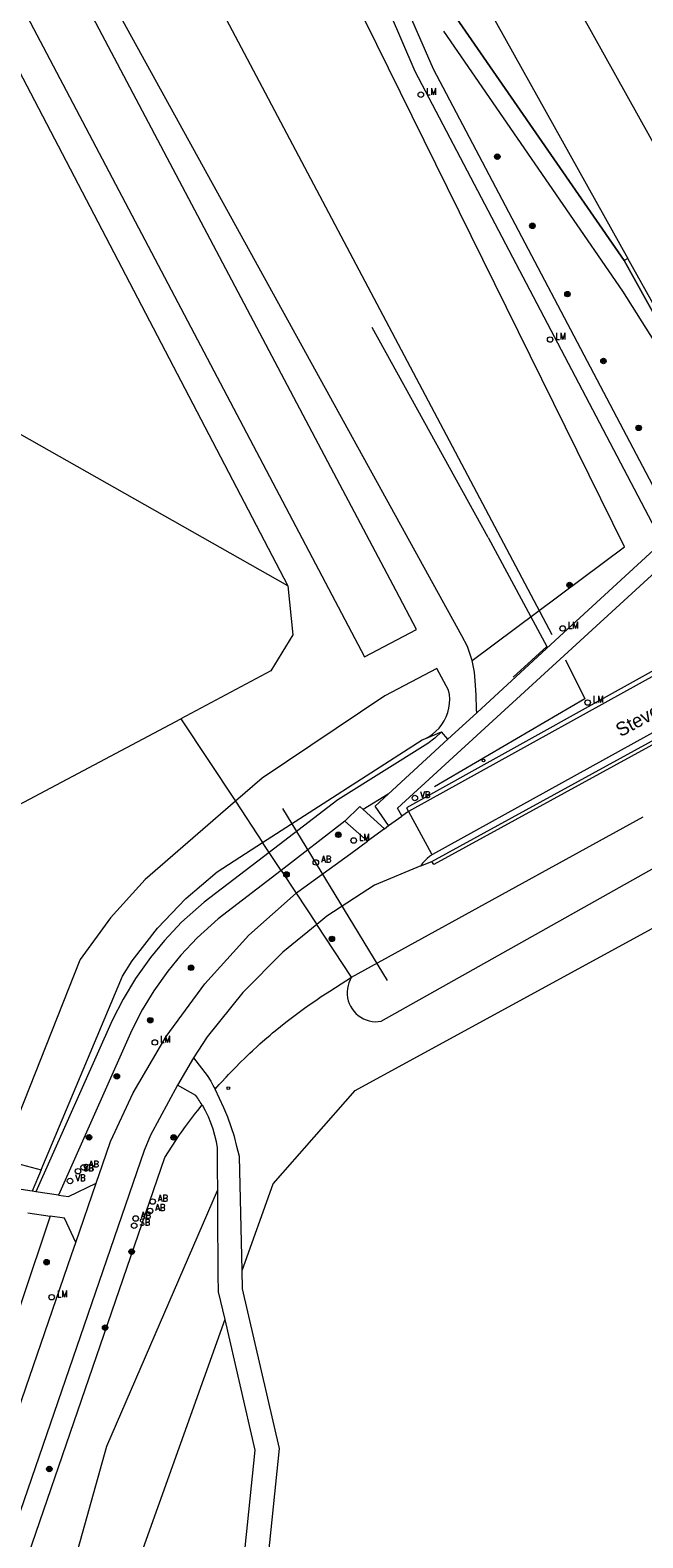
# Model space of a CAD drawing. Header units: metres. Extents: x 138165 to 154469, y 480134 to 494189.
# Tile 107 of 256: x 146595 to 146651, y 483644 to 483781. Entities that reach past the tile are written whole.
import ezdxf

# ---------------------------------------------------------------- set-up
doc = ezdxf.new("R2010")
doc.units = ezdxf.units.M
doc.header["$LTSCALE"] = 0.001
doc.header["$MEASUREMENT"] = 0
for name, color, linetype, lineweight in [('TOP-L-duiker', 7, 'Continuous', 0), ('TOP-L-faunaraster', 7, 'Continuous', 0), ('TOP-L-terrein schutting raster hek leuning', 7, 'Continuous', 0), ('TOP-L-topo objecten punt', 7, 'Continuous', 0), ('TOP-L-topo objecten vlak', 7, 'Continuous', 0), ('TOP-L-verharding vangrail', 7, 'Continuous', 0), ('TOP-T-topo huisnummering naamgeving', 7, 'Continuous', 0), ('TOP_L_verharding lijnafwatering', 7, 'Continuous', 0)]:
    doc.layers.add(name, color=color, linetype=linetype, lineweight=lineweight)
doc.styles.add('Style-INTL_ISO', font='INTL_ISO.shx')
doc.styles.add('Style-STANDARD', font='STANDARD.shx')

# ---------------------------------------------------------------- blocks, each defined once
blk = doc.blocks.new('24')
at = {"layer": 'TOP-L-topo objecten punt', "color": 7, "linetype": 'Continuous', "lineweight": 0}
for radius in [0.025, 0.0182, 0.0115, 0.005]:
    blk.add_circle((0, 0), radius, dxfattribs=at)
blk = doc.blocks.new('16')
at = {"layer": 'TOP-L-topo objecten punt', "color": 7, "linetype": 'Continuous', "lineweight": 0}
blk.add_circle((0, 0), 0.025, dxfattribs=at)
at = {"layer": 'TOP-L-topo objecten punt', "color": 7, "linetype": 'Continuous', "lineweight": 0, "style": 'Style-STANDARD'}
blk.add_text('LM', height=0.06, dxfattribs=at).set_placement((0.0483, 0))
blk = doc.blocks.new('10')
at = {"layer": 'TOP-L-topo objecten punt', "linetype": 'Continuous', "lineweight": 0}
blk.add_circle((0, 0), 0.0125, dxfattribs=at)
blk = doc.blocks.new('14')
at = {"layer": 'TOP-L-topo objecten punt', "color": 7, "linetype": 'Continuous', "lineweight": 0}
blk.add_circle((0, 0), 0.025, dxfattribs=at)
at = {"layer": 'TOP-L-topo objecten punt', "color": 7, "linetype": 'Continuous', "lineweight": 0, "style": 'Style-STANDARD'}
blk.add_text('VB', height=0.06, dxfattribs=at).set_placement((0.0483, 0))
blk = doc.blocks.new('175')
at = {"layer": 'TOP-L-topo objecten punt', "color": 7, "linetype": 'Continuous', "lineweight": 0}
blk.add_circle((0, 0), 0.025, dxfattribs=at)
at = {"layer": 'TOP-L-topo objecten punt', "color": 7, "linetype": 'Continuous', "lineweight": 0, "style": 'Style-STANDARD'}
blk.add_text('SB', height=0.06, dxfattribs=at).set_placement((0.0483, 0))
blk = doc.blocks.new('11')
at = {"layer": 'TOP-L-topo objecten punt', "color": 7, "linetype": 'Continuous', "lineweight": 0}
blk.add_circle((0, 0), 0.025, dxfattribs=at)
at = {"layer": 'TOP-L-topo objecten punt', "color": 7, "linetype": 'Continuous', "lineweight": 0, "style": 'Style-STANDARD'}
blk.add_text('AB', height=0.06, dxfattribs=at).set_placement((0.0483, 0))

msp = doc.modelspace()

# ---------------------------------------------------------------- linework, layer by layer
at = {"layer": 'TOP-L-duiker', "flags": 128}
msp.add_lwpolyline([(146627.34, 483694.53), (146617.82, 483710.18)], dxfattribs=at)
at = {"layer": 'TOP-L-faunaraster', "flags": 128}
msp.add_lwpolyline([(146407.87, 484360.79), (146427.95, 484273.99), (146429.22, 484268.44), (146441.35, 484217.3), (146445.36, 484201.52), (146451.03, 484177.83), (146451.66, 484173.85), (146453.68, 484171.53), (146454.24, 484169.21), (146453.6, 484166.43), (146459.81, 484139.62), (146462.91, 484126.22), (146470.91, 484099.28), (146481.37, 484068.32), (146489.87, 484045.42), (146508.92, 484000.73), (146515.71, 483985.16), (146516.67, 483983.12), (146517.28, 483981.62), (146518.06, 483979.83), (146521.88, 483971.51), (146554.12, 483899.73), (146579.39, 483844.89), (146642.33, 483726.03)], dxfattribs=at)
at = {"layer": 'TOP-L-terrein schutting raster hek leuning', "flags": 128}
for points in [[(146625.94, 483754.02), (146636.5, 483734.88)], [(146636.51, 483734.87), (146641.85, 483724.94), (146638.81, 483722.15)], [(146643.57, 483723.73), (146645.32, 483720.17), (146631.64, 483712.16)], [(146611.86, 483675.37), (146601.77, 483652.09), (146593.53, 483622.68), (146574.59, 483568.97), (146566.69, 483545.84)]]:
    msp.add_lwpolyline(points, dxfattribs=at)
at = {"layer": 'TOP-L-topo objecten vlak', "flags": 128}
for points in [[(146507.45, 483974.67), (146529.15, 483920.28), (146536.93, 483901.88), (146538.88, 483897.45), (146586.13, 483798.25), (146625.26, 483723.98), (146630, 483726.48), (146628.13, 483730.01), (146622.2, 483741.23), (146590.93, 483800.36), (146543.23, 483900.25), (146541.11, 483905.29), (146533.61, 483922.16), (146515.32, 483967.09)], [(146542.95, 483880.9), (146584.75, 483794.69), (146618.27, 483730.45)], [(146635.07, 483723.66), (146648.94, 483734.02), (146617.8, 483797.2), (146589.88, 483855.02), (146578.58, 483849.22)], [(146635.07, 483723.66), (146634.63, 483724.94), (146634.13, 483725.91), (146599.82, 483788.15), (146572.42, 483846.06)], [(146670.66, 483739.45), (146670.57, 483739.4), (146666.42, 483744.14), (146614.54, 483837.23)], [(146608.27, 483833.72), (146649.23, 483760.25)], [(146605.62, 483832.23), (146608.14, 483826.64), (146611.19, 483820.4), (146614.45, 483814.25), (146622.22, 483800.32), (146625.03, 483795.4), (146628, 483790.57), (146631.12, 483785.83), (146648.9, 483760.08)], [(146618.27, 483730.45), (146487.82, 483804.38)], [(146664.27, 483729.82), (146663.79, 483730.69), (146662.19, 483733.63), (146661.71, 483734.53), (146660.08, 483736.06), (146659.04, 483737.78), (146659.88, 483738.27), (146660.74, 483738.78), (146648.9, 483760.08), (146631.12, 483785.83), (146628, 483790.57), (146625.03, 483795.4), (146622.22, 483800.32)], [(146620.4, 483799.3), (146629.84, 483777.33), (146652.38, 483734.44)], [(146621.7, 483800.02), (146631.52, 483777.54), (146652.97, 483736.81), (146654.9, 483737.82), (146656.67, 483734.41), (146654.86, 483733.43), (146656.53, 483730.56)], [(146649.23, 483760.25), (146648.9, 483760.08)], [(146648.9, 483760.08), (146660.74, 483738.78)], [(146661.13, 483739.02), (146649.23, 483760.25)], [(146652.38, 483734.44), (146642.63, 483725.47), (146635.48, 483718.9)], [(146628.67, 483709.48), (146628.65, 483709.52), (146628.26, 483710.22), (146653.21, 483733.06)], [(146618.27, 483730.45), (146618.72, 483725.99), (146616.72, 483722.71), (146608.54, 483718.36)], [(146655.12, 483729.76), (146654.92, 483729.62), (146656.63, 483726.48), (146656.48, 483725.47), (146629.09, 483710.25), (146629.28, 483709.9)], [(146657.02, 483726.44), (146656.81, 483725.16), (146629.28, 483709.9)], [(146666.68, 483725.47), (146631.44, 483705.98), (146631.19, 483705.82), (146630.96, 483705.63), (146630.75, 483705.43), (146630.55, 483705.21), (146630.38, 483704.97)], [(146631.4, 483705.36), (146667.02, 483724.86)], [(146635.48, 483718.9), (146635.45, 483719.22), (146635.43, 483720.49), (146635.37, 483721.41), (146635.29, 483722.6), (146635.07, 483723.66)], [(146630.75, 483716.53), (146631.12, 483716.72), (146631.46, 483716.95), (146631.77, 483717.21), (146632.05, 483717.5), (146632.31, 483717.83), (146632.52, 483718.17), (146632.7, 483718.54), (146632.85, 483718.93), (146632.95, 483719.32), (146633, 483719.73), (146633.02, 483720.14), (146632.99, 483720.55), (146632.92, 483720.95), (146631.86, 483722.94), (146627.12, 483720.44), (146615.95, 483712.95), (146613.5, 483710.84)], [(146658.54, 483719.82), (146631.57, 483705.08), (146631.4, 483705.36)], [(146494.34, 483707.55), (146500.19, 483703.24), (146538.58, 483681.22), (146608.54, 483718.36)], [(146608.54, 483718.36), (146613.5, 483710.84)], [(146635.48, 483718.9), (146632.85, 483716.48)], [(146615.98, 483707.08), (146630.5, 483716.42), (146630.75, 483716.53)], [(146632.27, 483717.15), (146631.67, 483716.59), (146631.02, 483716.11), (146622.82, 483710.98), (146616.57, 483706.19)], [(146632.85, 483716.48), (146627.41, 483711.49)], [(146630.75, 483716.53), (146632.27, 483717.15)], [(146632.85, 483716.48), (146632.27, 483717.15)], [(146627.41, 483711.49), (146625.15, 483710.08)], [(146627.44, 483708.62), (146626.22, 483710.4), (146627.41, 483711.49)], [(146613.5, 483710.84), (146605.28, 483703.73), (146602.13, 483700.23), (146599.36, 483696.42), (146599.33, 483696.37), (146592.19, 483678.26), (146595.83, 483677.28)], [(146613.5, 483710.84), (146615.98, 483707.08)], [(146623.46, 483709.02), (146624.84, 483710.36), (146625.15, 483710.08)], [(146625.15, 483710.08), (146627.07, 483708.34)], [(146629.28, 483709.9), (146628.67, 483709.48)], [(146623.46, 483709.02), (146617.66, 483704.54)], [(146625.54, 483707.21), (146623.46, 483709.02)], [(146624.08, 483694.81), (146650.62, 483709.43)], [(146627.07, 483708.34), (146625.54, 483707.21)], [(146627.07, 483708.34), (146627.44, 483708.62)], [(146627.44, 483708.62), (146628.67, 483709.48)], [(146595.83, 483677.28), (146603.21, 483694.92), (146604.12, 483696.31), (146606.41, 483699.28), (146609, 483701.99), (146611.86, 483704.42), (146615.98, 483707.08)], [(146616.57, 483706.19), (146615.98, 483707.08)], [(146619.03, 483702.47), (146619.18, 483702.6), (146624.02, 483706.08), (146625.54, 483707.21)], [(146616.57, 483706.19), (146610.65, 483701.66), (146608.61, 483699.82), (146607.05, 483698.16), (146605.77, 483696.6), (146604.41, 483694.69), (146603.28, 483692.83), (146602.27, 483690.88), (146595.33, 483675.29)], [(146617.66, 483704.54), (146616.57, 483706.19)], [(146595.01, 483675.33), (146592.6, 483675.69), (146584.62, 483675.69), (146575.24, 483675.07), (146560.57, 483673.62), (146550.74, 483673.62), (146542.23, 483674.84), (146534.33, 483678.08), (146525.92, 483682.8), (146511.05, 483692.92), (146495.16, 483704.07)], [(146617.66, 483704.54), (146611.94, 483700.13), (146610.01, 483698.39), (146608.55, 483696.84), (146607.35, 483695.38), (146606.08, 483693.59), (146605.02, 483691.85), (146604.07, 483690.01), (146597.39, 483674.98)], [(146617.66, 483704.54), (146619.03, 483702.47)], [(146630.38, 483704.97), (146626.17, 483703.2), (146621.84, 483700.37), (146620.91, 483699.61)], [(146624.08, 483694.81), (146623.95, 483694.57), (146623.84, 483694.31), (146623.76, 483694.05), (146623.7, 483693.78), (146623.68, 483693.5), (146623.68, 483693.23), (146623.72, 483692.95), (146623.78, 483692.68), (146623.87, 483692.42), (146623.99, 483692.17), (146624.13, 483691.94), (146624.29, 483691.72), (146624.48, 483691.51), (146624.69, 483691.33), (146624.92, 483691.17), (146625.16, 483691.04), (146625.41, 483690.93), (146625.68, 483690.85), (146625.95, 483690.8), (146626.22, 483690.77), (146626.5, 483690.78), (146626.77, 483690.81), (146652.4, 483705.19)], [(146630.38, 483704.97), (146631.4, 483705.36)], [(146600.83, 483676.05), (146601.41, 483677.73), (146602.14, 483679.85), (146604.19, 483684.28), (146607.2, 483689.42), (146610.72, 483694.23), (146614.73, 483698.64), (146619.03, 483702.47)], [(146614.12, 483668.11), (146616.93, 483675.99), (146624.42, 483684.51), (146656.75, 483702.13), (146730.65, 483572.43), (146719.7, 483544.35), (146619.12, 483616.84)], [(146619.03, 483702.47), (146620.91, 483699.61)], [(146620.91, 483699.61), (146617.82, 483697.1), (146614.17, 483693.43), (146610.92, 483689.4), (146609.7, 483687.48)], [(146624.08, 483694.81), (146620.91, 483699.61)], [(146611.66, 483684.61), (146612.04, 483685.04), (146612.25, 483685.27), (146612.66, 483685.72), (146612.87, 483685.95), (146613.3, 483686.4), (146613.51, 483686.61), (146613.95, 483687.05), (146614.38, 483687.48), (146614.61, 483687.7), (146614.83, 483687.91), (146615.05, 483688.12), (146615.51, 483688.53), (146615.73, 483688.74), (146616.19, 483689.15), (146616.66, 483689.55), (146616.89, 483689.75), (146617.13, 483689.95), (146617.61, 483690.34), (146618.09, 483690.72), (146618.57, 483691.09), (146618.82, 483691.28), (146619.31, 483691.65), (146619.81, 483692.01), (146620.31, 483692.36), (146620.82, 483692.71), (146621.08, 483692.88), (146621.33, 483693.05), (146621.85, 483693.39), (146622.11, 483693.55), (146622.63, 483693.88), (146624.08, 483694.81)], [(146609.7, 483687.48), (146608.22, 483684.99)], [(146609.7, 483687.48), (146610.94, 483685.88), (146611.05, 483685.7), (146611.15, 483685.52), (146611.26, 483685.34), (146611.36, 483685.16), (146611.46, 483684.98), (146611.56, 483684.79), (146611.66, 483684.61)], [(146608.22, 483684.99), (146605.78, 483680.44), (146605.19, 483679.05), (146527.23, 483452.12)], [(146610.47, 483683.19), (146610.39, 483683.32), (146610.31, 483683.44), (146610.23, 483683.56), (146610.15, 483683.69), (146610.07, 483683.81), (146609.98, 483683.93), (146609.89, 483684.05), (146608.22, 483684.99)], [(146614.12, 483668.11), (146613.87, 483678.5), (146613.65, 483679.41), (146613.41, 483680.3), (146613.12, 483681.19), (146612.81, 483682.07), (146612.46, 483682.93), (146612.07, 483683.78), (146611.66, 483684.61)], [(146529.07, 483451.33), (146607.08, 483678.4), (146607.41, 483678.92), (146607.74, 483679.44), (146608.08, 483679.95), (146608.43, 483680.46), (146608.6, 483680.71), (146608.96, 483681.21), (146609.14, 483681.46), (146609.51, 483681.95), (146609.69, 483682.2), (146609.88, 483682.44), (146610.07, 483682.69), (146610.47, 483683.19)], [(146610.47, 483683.19), (146610.76, 483682.67), (146611.02, 483682.14), (146611.25, 483681.59), (146611.45, 483681.02), (146611.61, 483680.45), (146611.74, 483679.87), (146611.84, 483679.28), (146611.91, 483667.74), (146611.95, 483666.17), (146612.53, 483663.66)], [(146595.83, 483677.28), (146595.01, 483675.33)], [(146595.33, 483675.29), (146595.01, 483675.33)], [(146597.39, 483674.98), (146595.33, 483675.29)], [(146597.39, 483674.98), (146598.3, 483674.85), (146600.83, 483676.05)], [(146598.98, 483670.66), (146600.83, 483676.05)], [(146596.63, 483673.07), (146588.8, 483649.74), (146588.04, 483648), (146586.99, 483646.39), (146585.48, 483644.78), (146584.01, 483643.7)], [(146594.62, 483673.37), (146596.63, 483673.07)], [(146598.98, 483670.66), (146597.93, 483672.88), (146596.63, 483673.07)], [(146481.3, 483328.22), (146487.23, 483345.4), (146540.35, 483500), (146598.59, 483669.54), (146598.98, 483670.66)], [(146619.12, 483616.84), (146619.21, 483617.02), (146617.99, 483617.68), (146616.06, 483621.1), (146614.6, 483620.41), (146615.5, 483617.68), (146614.89, 483616.97), (146611.61, 483617.67), (146611.41, 483620.41), (146611.7, 483624.4), (146616.42, 483641.29), (146617.52, 483651.9), (146614.16, 483666.45), (146614.12, 483668.11)], [(146612.53, 483663.66), (146600.58, 483630.2), (146609.44, 483623.82)], [(146612.53, 483663.66), (146615.28, 483651.76), (146614.23, 483641.71), (146609.51, 483624.79), (146609.44, 483623.82)]]:
    msp.add_lwpolyline(points, dxfattribs=at)
at = {"layer": 'TOP-L-verharding vangrail', "flags": 128}
msp.add_lwpolyline([(146632.45, 483780.95), (146648.75, 483757.29), (146653.01, 483750.54), (146659.88, 483738.27), (146661.92, 483734.63), (146664.77, 483729.54), (146666.96, 483725.63), (146667.3, 483725.02), (146670.02, 483720.17), (146670.02, 483720.17), (146681.15, 483700.28)], dxfattribs=at)
at = {"layer": 'TOP_L_verharding lijnafwatering', "flags": 128}
msp.add_lwpolyline([(146629.28, 483709.9), (146631.35, 483706.04)], dxfattribs=at)

# ---------------------------------------------------------------- block references
at = {"layer": 'TOP-L-topo objecten punt', "xscale": 10, "yscale": 10, "zscale": 10}
for name, p in [('16', (146630.39, 483775.18)), ('24', (146637.35, 483769.54)), ('24', (146640.55, 483763.24)), ('24', (146643.74, 483757.02)), ('16', (146642.16, 483752.88)), ('24', (146647.02, 483750.93)), ('24', (146650.22, 483744.84)), ('24', (146643.93, 483730.53)), ('16', (146643.3, 483726.58)), ('16', (146645.58, 483719.83)), ('10', (146636.1, 483714.56)), ('14', (146629.85, 483711.14)), ('24', (146622.88, 483707.79)), ('16', (146624.28, 483707.27)), ('11', (146620.83, 483705.27)), ('24', (146618.16, 483704.17)), ('24', (146622.29, 483698.31)), ('24', (146609.47, 483695.68)), ('24', (146605.75, 483690.9)), ('16', (146606.17, 483688.88)), ('24', (146602.71, 483685.79)), ('10', (146612.86, 483684.72)), ('24', (146600.18, 483680.24)), ('24', (146607.89, 483680.23)), ('11', (146599.68, 483677.51)), ('14', (146598.45, 483676.26)), ('175', (146599.18, 483677.15)), ('14', (146599.18, 483677.15)), ('11', (146605.73, 483673.54)), ('11', (146605.97, 483674.39)), ('175', (146604.29, 483672.2)), ('11', (146604.42, 483672.85)), ('24', (146604.06, 483669.83)), ('24', (146596.31, 483668.87)), ('16', (146596.78, 483665.68)), ('24', (146601.64, 483662.91)), ('24', (146596.56, 483650.04))]:
    msp.add_blockref(name, p, dxfattribs=at)

# ---------------------------------------------------------------- texts
at = {"layer": 'TOP-T-topo huisnummering naamgeving', "style": 'Style-INTL_ISO'}
msp.add_text('Stevenspad', height=1.25, rotation=28.5, dxfattribs=at).set_placement((146648.57, 483716.66))

doc.saveas('drawing.dxf')
